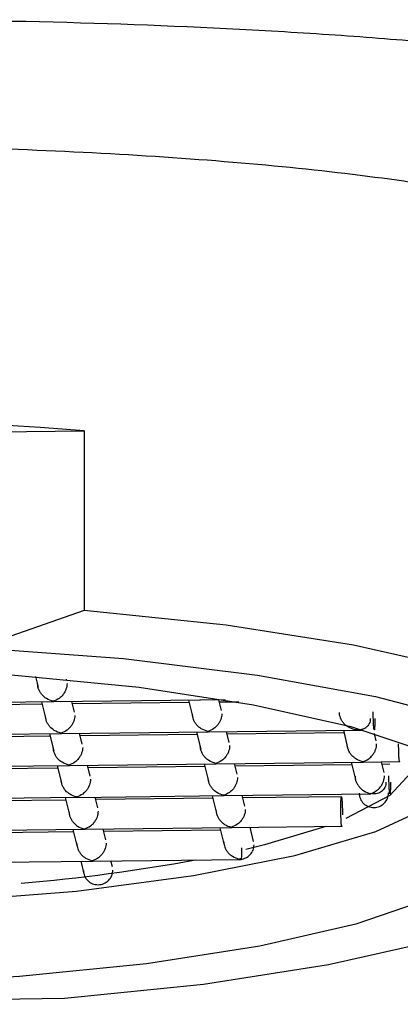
# Model space of a CAD drawing. Header units: millimetres. Extents: x 4059.12 to 4059.17, y 1760.431 to 1760.553.
# Tile 5 of 7: x 4059.14843 to 4059.15361, y 1760.47869 to 1760.49206. Entities that reach past the tile are written whole.
import ezdxf

# ---------------------------------------------------------------- set-up
doc = ezdxf.new("R2010")
doc.units = ezdxf.units.MM
doc.layers.add('SANINDUSA', color=3, linetype='Continuous')

msp = doc.modelspace()

# ---------------------------------------------------------------- linework, layer by layer
at = {"layer": 'SANINDUSA'}
for p, q in [((4059.139732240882, 1760.486368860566), (4059.149310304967, 1760.486479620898)), ((4059.149310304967, 1760.486479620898), (4059.149310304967, 1760.484039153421)), ((4059.149310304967, 1760.484039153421), (4059.147870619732, 1760.483534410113)), ((4059.148647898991, 1760.4831415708), (4059.148683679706, 1760.482995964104)), ((4059.149072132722, 1760.483091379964), (4059.149068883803, 1760.483104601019)), ((4059.146887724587, 1760.482778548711), (4059.148896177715, 1760.482801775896)), ((4059.148884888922, 1760.482801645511), (4059.150893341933, 1760.482824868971)), ((4059.149178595, 1760.482658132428), (4059.14914259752, 1760.482804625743)), ((4059.150729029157, 1760.482822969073), (4059.150787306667, 1760.482585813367)), ((4059.150882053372, 1760.482824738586), (4059.15122521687, 1760.482828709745)), ((4059.15117575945, 1760.482681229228), (4059.15113976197, 1760.482827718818)), ((4059.148740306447, 1760.482765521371), (4059.147153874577, 1760.482747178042)), ((4059.148731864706, 1760.482799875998), (4059.148790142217, 1760.482562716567)), ((4059.150737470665, 1760.482788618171), (4059.149151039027, 1760.482770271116)), ((4059.151412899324, 1760.48279642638), (4059.151148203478, 1760.482793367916)), ((4059.150988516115, 1760.482391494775), (4059.152996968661, 1760.482414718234)), ((4059.152832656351, 1760.482412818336), (4059.152890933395, 1760.482175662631)), ((4059.1529856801, 1760.482414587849), (4059.153101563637, 1760.482415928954)), ((4059.146994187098, 1760.4823453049), (4059.149002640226, 1760.48236852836)), ((4059.148846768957, 1760.48233227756), (4059.147260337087, 1760.482313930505)), ((4059.148838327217, 1760.482366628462), (4059.148896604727, 1760.482129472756)), ((4059.148991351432, 1760.482368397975), (4059.150999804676, 1760.48239162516)), ((4059.149285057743, 1760.482224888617), (4059.149249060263, 1760.482371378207)), ((4059.150843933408, 1760.482355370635), (4059.149257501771, 1760.482337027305)), ((4059.1508354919, 1760.482389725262), (4059.15089376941, 1760.482152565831)), ((4059.151282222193, 1760.482247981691), (4059.151246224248, 1760.482394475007)), ((4059.152841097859, 1760.482378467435), (4059.151254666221, 1760.48236012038)), ((4059.153279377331, 1760.482271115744), (4059.153254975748, 1760.482370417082)), ((4059.147100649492, 1760.481912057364), (4059.149109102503, 1760.481935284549)), ((4059.148953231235, 1760.481899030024), (4059.147366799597, 1760.481880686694)), ((4059.148944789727, 1760.481933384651), (4059.149003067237, 1760.48169622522)), ((4059.149097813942, 1760.481935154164), (4059.151106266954, 1760.481958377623)), ((4059.14939152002, 1760.48179164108), (4059.14935552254, 1760.481938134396)), ((4059.150950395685, 1760.481922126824), (4059.149363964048, 1760.481903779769)), ((4059.150941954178, 1760.481956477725), (4059.151000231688, 1760.48171932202)), ((4059.151094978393, 1760.481958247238), (4059.15310343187, 1760.481981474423)), ((4059.151388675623, 1760.481814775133), (4059.151352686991, 1760.48196122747)), ((4059.152947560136, 1760.481945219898), (4059.151361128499, 1760.481926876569)), ((4059.152939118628, 1760.481979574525), (4059.152997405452, 1760.481742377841)), ((4059.153092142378, 1760.481981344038), (4059.153600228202, 1760.481987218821)), ((4059.153385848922, 1760.481837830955), (4059.153349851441, 1760.48198432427)), ((4059.153463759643, 1760.481951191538), (4059.153358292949, 1760.481949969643)), ((4059.147207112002, 1760.481478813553), (4059.149215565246, 1760.481502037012)), ((4059.149059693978, 1760.481465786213), (4059.147473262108, 1760.481447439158)), ((4059.14905125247, 1760.481500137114), (4059.149109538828, 1760.481262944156)), ((4059.149204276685, 1760.481501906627), (4059.151212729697, 1760.481525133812)), ((4059.149497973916, 1760.481358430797), (4059.149461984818, 1760.48150488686)), ((4059.151056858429, 1760.481488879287), (4059.149470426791, 1760.481470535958)), ((4059.151048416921, 1760.481523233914), (4059.151106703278, 1760.48128603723)), ((4059.15120144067, 1760.481525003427), (4059.153209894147, 1760.481548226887)), ((4059.151495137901, 1760.481381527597), (4059.151459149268, 1760.481527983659)), ((4059.152809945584, 1760.481509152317), (4059.151467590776, 1760.481493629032)), ((4059.153045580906, 1760.481546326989), (4059.153054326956, 1760.481510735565)), ((4059.147313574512, 1760.481045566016), (4059.149322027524, 1760.481068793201)), ((4059.149157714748, 1760.481066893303), (4059.149216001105, 1760.480829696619)), ((4059.149310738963, 1760.481068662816), (4059.151319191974, 1760.481091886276)), ((4059.149604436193, 1760.480925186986), (4059.149568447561, 1760.481071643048)), ((4059.151154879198, 1760.481089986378), (4059.151213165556, 1760.480852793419)), ((4059.151307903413, 1760.481091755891), (4059.152814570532, 1760.481109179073)), ((4059.151613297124, 1760.480900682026), (4059.151565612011, 1760.481094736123)), ((4059.149166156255, 1760.481032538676), (4059.147579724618, 1760.481014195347)), ((4059.151163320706, 1760.481055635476), (4059.149576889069, 1760.481037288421)), ((4059.151398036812, 1760.480659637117), (4059.151417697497, 1760.480663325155)), ((4059.151417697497, 1760.480663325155), (4059.151437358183, 1760.480669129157)), ((4059.151439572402, 1760.48066011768), (4059.151417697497, 1760.480663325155)), ((4059.151437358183, 1760.480669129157), (4059.151439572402, 1760.48066011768)), ((4059.147420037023, 1760.480612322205), (4059.149428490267, 1760.480635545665)), ((4059.149264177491, 1760.480633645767), (4059.149306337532, 1760.480462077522)), ((4059.149417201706, 1760.48063541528), (4059.151445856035, 1760.480658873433)), ((4059.149694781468, 1760.480557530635), (4059.149674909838, 1760.480638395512)), ((4059.151439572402, 1760.48066011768), (4059.151398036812, 1760.480659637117)), ((4059.149041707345, 1760.478768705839), (4059.142343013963, 1760.478691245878))]:
    msp.add_line(p, q, dxfattribs=at)
at = {"layer": 'SANINDUSA', "flags": 128}
for points in [[(4059.156806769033, 1760.481022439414), (4059.156832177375, 1760.481047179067), (4059.157099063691, 1760.481507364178), (4059.156985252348, 1760.481970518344), (4059.156494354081, 1760.482421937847), (4059.155641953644, 1760.482847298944), (4059.154455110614, 1760.483233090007), (4059.152971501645, 1760.483567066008), (4059.151238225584, 1760.483838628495), (4059.149310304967, 1760.484039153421)], [(4059.147870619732, 1760.483534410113), (4059.149846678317, 1760.483385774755), (4059.151665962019, 1760.483161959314), (4059.153268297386, 1760.482870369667), (4059.154600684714, 1760.482520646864), (4059.155619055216, 1760.482124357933), (4059.156289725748, 1760.481694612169), (4059.156590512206, 1760.481245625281), (4059.156511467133, 1760.480792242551), (4059.156055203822, 1760.480349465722), (4059.155236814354, 1760.47993193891), (4059.154083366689, 1760.479553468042), (4059.152633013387, 1760.479226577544), (4059.150933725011, 1760.478962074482), (4059.149041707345, 1760.478768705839)], [(4059.154020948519, 1760.480129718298), (4059.153002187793, 1760.479781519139), (4059.151698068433, 1760.479481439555), (4059.150155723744, 1760.47924032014), (4059.148430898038, 1760.479066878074), (4059.146585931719, 1760.478967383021), (4059.144687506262, 1760.478945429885), (4059.142804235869, 1760.479001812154), (4059.141004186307, 1760.479134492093), (4059.139352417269, 1760.479338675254), (4059.137908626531, 1760.479606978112), (4059.136724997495, 1760.479929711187), (4059.135844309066, 1760.480295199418), (4059.135298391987, 1760.480690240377), (4059.135106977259, 1760.481100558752), (4059.135276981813, 1760.481511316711), (4059.135802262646, 1760.481907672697), (4059.136663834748, 1760.482275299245), (4059.137830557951, 1760.482600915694), (4059.139260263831, 1760.482872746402), (4059.140901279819, 1760.483080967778), (4059.142694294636, 1760.483218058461), (4059.144574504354, 1760.483279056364)], [(4059.144574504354, 1760.483279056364), (4059.146473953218, 1760.483261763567), (4059.148323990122, 1760.483166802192), (4059.150057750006, 1760.482997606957), (4059.151612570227, 1760.482760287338), (4059.152932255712, 1760.482463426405), (4059.153969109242, 1760.482117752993)], [(4059.153849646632, 1760.482165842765), (4059.1538141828, 1760.48190186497), (4059.153462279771, 1760.481525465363), (4059.152867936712, 1760.481212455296)], [(4059.145612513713, 1760.480031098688), (4059.147453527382, 1760.480092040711), (4059.149204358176, 1760.480229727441), (4059.150797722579, 1760.480438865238), (4059.152172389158, 1760.480711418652), (4059.153275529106, 1760.481036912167), (4059.154064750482, 1760.481402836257), (4059.15450972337, 1760.481795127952), (4059.154534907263, 1760.481835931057)], [(4059.152593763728, 1760.48110662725), (4059.151760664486, 1760.480856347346), (4059.15150689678, 1760.480794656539)]]:
    msp.add_lwpolyline(points, dxfattribs=at)
at = {"layer": 'SANINDUSA'}
for centre, radius, start, end in [((4059.145126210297, 1760.434111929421), 0.05253457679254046, 85.43186311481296, 95.89320981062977), ((4059.146303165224, 1760.505447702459), 0.02520438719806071, 274.9005681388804, 280.3276099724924)]:
    msp.add_arc(centre, radius, start, end, dxfattribs=at)
for points, knots in [([(4059.161337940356, 1760.489585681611), (4059.161328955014, 1760.489614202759), (4059.16131822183, 1760.489643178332), (4059.161294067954, 1760.489699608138), (4059.161253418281, 1760.48978319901), (4059.161199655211, 1760.489863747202), (4059.16107490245, 1760.490021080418), (4059.160968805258, 1760.490120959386), (4059.160711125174, 1760.490312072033), (4059.160559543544, 1760.490403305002), (4059.160209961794, 1760.4905782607), (4059.160010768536, 1760.490662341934), (4059.159353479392, 1760.490900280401), (4059.158835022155, 1760.491041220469), (4059.157937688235, 1760.49123254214), (4059.157618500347, 1760.491292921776), (4059.156938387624, 1760.49140748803), (4059.15658046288, 1760.491461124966), (4059.155465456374, 1760.491610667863), (4059.154663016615, 1760.491696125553), (4059.153369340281, 1760.491805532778), (4059.152920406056, 1760.491838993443), (4059.152005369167, 1760.491898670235), (4059.151540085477, 1760.49192489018), (4059.150121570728, 1760.491993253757), (4059.149145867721, 1760.492025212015), (4059.147636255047, 1760.492052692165), (4059.147127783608, 1760.492058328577), (4059.14611656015, 1760.492062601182), (4059.145611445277, 1760.492061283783), (4059.145106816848, 1760.492056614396)], [0, 0, 0, 0, 0.01562499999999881, 0.01562499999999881, 0.03124999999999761, 0.0624999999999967, 0.0624999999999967, 0.1249999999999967, 0.1249999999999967, 0.1874999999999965, 0.1874999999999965, 0.2499999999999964, 0.2499999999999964, 0.3749999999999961, 0.3749999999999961, 0.4374999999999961, 0.4374999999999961, 0.499999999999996, 0.499999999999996, 0.624999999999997, 0.624999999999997, 0.6874999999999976, 0.6874999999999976, 0.7499999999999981, 0.7499999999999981, 0.8749999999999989, 0.8749999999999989, 0.9374999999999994, 0.9374999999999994, 1, 1, 1, 1]), ([(4059.157106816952, 1760.487204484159), (4059.157155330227, 1760.487245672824), (4059.157437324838, 1760.487485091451), (4059.15761301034, 1760.487892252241), (4059.157613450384, 1760.48840097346), (4059.157226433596, 1760.488841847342), (4059.156518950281, 1760.489221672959), (4059.155484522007, 1760.489540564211), (4059.154162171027, 1760.489805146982), (4059.152575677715, 1760.490016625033), (4059.150776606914, 1760.490178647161), (4059.148812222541, 1760.490289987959), (4059.146898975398, 1760.490350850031), (4059.145651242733, 1760.490357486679), (4059.145106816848, 1760.490360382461)], [0, 0, 0, 0, 0.01900728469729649, 0.1104842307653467, 0.2019597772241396, 0.2922039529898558, 0.382452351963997, 0.4730738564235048, 0.5636970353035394, 0.6550531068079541, 0.7464079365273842, 0.8378230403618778, 0.9292369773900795, 1, 1, 1, 1]), ([(4059.148888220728, 1760.482806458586), (4059.148857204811, 1760.482816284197), (4059.148805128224, 1760.482832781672), (4059.148745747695, 1760.482882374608), (4059.148712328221, 1760.482926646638), (4059.148692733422, 1760.482965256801), (4059.148680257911, 1760.48300450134), (4059.148678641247, 1760.483030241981), (4059.148677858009, 1760.483042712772)], [0, 0, 0, 0, 0.3296949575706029, 0.5535669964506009, 0.6801673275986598, 0.7951107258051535, 0.9007355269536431, 1, 1, 1, 1]), ([(4059.149077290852, 1760.483047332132), (4059.149076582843, 1760.483034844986), (4059.149075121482, 1760.483009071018), (4059.14906389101, 1760.482969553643), (4059.149046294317, 1760.482930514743), (4059.149016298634, 1760.48288550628), (4059.148962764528, 1760.482834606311), (4059.148916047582, 1760.482816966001), (4059.148888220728, 1760.482806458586)], [0, 0, 0, 0, 0.0992577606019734, 0.2048719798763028, 0.3198223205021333, 0.4464283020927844, 0.6702661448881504, 1, 1, 1, 1]), ([(4059.148994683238, 1760.482373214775), (4059.148963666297, 1760.482383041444), (4059.148911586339, 1760.482399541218), (4059.148852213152, 1760.482449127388), (4059.148818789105, 1760.482493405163), (4059.148799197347, 1760.482532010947), (4059.148786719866, 1760.482571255), (4059.148785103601, 1760.482596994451), (4059.148784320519, 1760.482609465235)], [0, 0, 0, 0, 0.329687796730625, 0.5535725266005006, 0.6801678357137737, 0.7951170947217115, 0.900734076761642, 1, 1, 1, 1]), ([(4059.149183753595, 1760.482614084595), (4059.149183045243, 1760.482601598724), (4059.149181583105, 1760.482575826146), (4059.149170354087, 1760.482536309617), (4059.14915275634, 1760.482497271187), (4059.14912276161, 1760.482452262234), (4059.14906922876, 1760.482401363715), (4059.149022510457, 1760.482383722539), (4059.148994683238, 1760.482373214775)], [0, 0, 0, 0, 0.09925047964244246, 0.2048668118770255, 0.3198202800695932, 0.4464285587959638, 0.6702715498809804, 1, 1, 1, 1]), ([(4059.150991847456, 1760.48239630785), (4059.150960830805, 1760.482406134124), (4059.150908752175, 1760.482422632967), (4059.150849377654, 1760.48247222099), (4059.150815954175, 1760.482516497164), (4059.150796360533, 1760.482555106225), (4059.150783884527, 1760.482594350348), (4059.150782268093, 1760.482620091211), (4059.15078148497, 1760.482632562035)], [0, 0, 0, 0, 0.3296939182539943, 0.5535738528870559, 0.6801672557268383, 0.7951102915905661, 0.9007359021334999, 1, 1, 1, 1]), ([(4059.15118091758, 1760.482637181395), (4059.151180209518, 1760.482624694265), (4059.151178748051, 1760.482598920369), (4059.15116751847, 1760.482559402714), (4059.151149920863, 1760.482520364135), (4059.151119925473, 1760.482475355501), (4059.151066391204, 1760.482424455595), (4059.151019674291, 1760.482406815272), (4059.150991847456, 1760.48239630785)], [0, 0, 0, 0, 0.09925774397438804, 0.2048716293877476, 0.3198224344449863, 0.4464283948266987, 0.6702662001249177, 1, 1, 1, 1]), ([(4059.152989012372, 1760.48241940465), (4059.152957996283, 1760.482429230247), (4059.152905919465, 1760.482445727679), (4059.152846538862, 1760.482495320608), (4059.152813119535, 1760.482539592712), (4059.152793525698, 1760.482578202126), (4059.152781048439, 1760.482617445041), (4059.152779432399, 1760.48264318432), (4059.15277864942, 1760.48265565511)], [0, 0, 0, 0, 0.3296975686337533, 0.5535707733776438, 0.6801714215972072, 0.7951154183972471, 0.9007325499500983, 1, 1, 1, 1]), ([(4059.153199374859, 1760.482573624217), (4059.153198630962, 1760.482561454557), (4059.153197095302, 1760.482536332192), (4059.15318476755, 1760.482501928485), (4059.153165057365, 1760.482470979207), (4059.153131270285, 1760.48243981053), (4059.153073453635, 1760.482413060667), (4059.153020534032, 1760.482417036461), (4059.152989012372, 1760.48241940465)], [0, 0, 0, 0, 0.09923673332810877, 0.204858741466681, 0.3198111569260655, 0.4464225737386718, 0.6702605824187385, 1, 1, 1, 1]), ([(4059.153260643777, 1760.482574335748), (4059.153260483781, 1760.48254943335), (4059.153260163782, 1760.482499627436), (4059.153257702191, 1760.482444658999), (4059.153254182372, 1760.482415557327), (4059.153249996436, 1760.482417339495), (4059.153245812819, 1760.482449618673), (4059.153242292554, 1760.482507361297), (4059.153239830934, 1760.48258236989), (4059.153239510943, 1760.482634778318), (4059.153239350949, 1760.482660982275)], [0, 0, 0, 0, 0.1250002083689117, 0.2500060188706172, 0.3749979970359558, 0.4999976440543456, 0.6250031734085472, 0.7500001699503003, 0.8750013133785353, 1, 1, 1, 1]), ([(4059.149101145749, 1760.481939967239), (4059.149070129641, 1760.481949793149), (4059.149018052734, 1760.481966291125), (4059.148958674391, 1760.482015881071), (4059.148925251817, 1760.482060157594), (4059.148905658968, 1760.482098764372), (4059.14889318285, 1760.48213801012), (4059.148891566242, 1760.482163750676), (4059.148890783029, 1760.482176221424)], [0, 0, 0, 0, 0.3296958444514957, 0.5535684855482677, 0.6801622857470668, 0.7951101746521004, 0.9007352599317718, 0.9999999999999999, 0.9999999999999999, 0.9999999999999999, 0.9999999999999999]), ([(4059.149290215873, 1760.482180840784), (4059.149289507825, 1760.482168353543), (4059.149288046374, 1760.482142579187), (4059.149276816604, 1760.482103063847), (4059.149259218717, 1760.482064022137), (4059.149229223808, 1760.482019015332), (4059.149175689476, 1760.481968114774), (4059.149128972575, 1760.481950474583), (4059.149101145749, 1760.481939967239)], [0, 0, 0, 0, 0.09925810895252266, 0.2048742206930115, 0.3198199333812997, 0.4464263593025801, 0.6702649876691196, 1, 1, 1, 1]), ([(4059.151098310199, 1760.481963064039), (4059.151067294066, 1760.481972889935), (4059.151015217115, 1760.481989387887), (4059.150955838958, 1760.482038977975), (4059.150922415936, 1760.482083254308), (4059.150902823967, 1760.482121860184), (4059.150890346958, 1760.482161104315), (4059.150888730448, 1760.482186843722), (4059.150887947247, 1760.482199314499)], [0, 0, 0, 0, 0.3296988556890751, 0.55357354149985, 0.6801688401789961, 0.795117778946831, 0.9007342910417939, 1, 1, 1, 1]), ([(4059.151287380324, 1760.482203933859), (4059.151286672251, 1760.482191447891), (4059.151285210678, 1760.482165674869), (4059.151273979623, 1760.482126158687), (4059.151256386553, 1760.482087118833), (4059.151226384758, 1760.482042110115), (4059.151172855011, 1760.481991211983), (4059.151126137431, 1760.481973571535), (4059.151098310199, 1760.481963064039)], [0, 0, 0, 0, 0.0992495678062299, 0.2048668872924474, 0.319827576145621, 0.4464200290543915, 0.6702612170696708, 1, 1, 1, 1]), ([(4059.15309547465, 1760.481986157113), (4059.153064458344, 1760.481995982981), (4059.153012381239, 1760.482012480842), (4059.152953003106, 1760.482062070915), (4059.152919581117, 1760.482106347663), (4059.152899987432, 1760.482144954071), (4059.152887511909, 1760.482184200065), (4059.152885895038, 1760.482209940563), (4059.152885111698, 1760.482222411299)], [0, 0, 0, 0, 0.3296966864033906, 0.5535684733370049, 0.680161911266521, 0.795110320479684, 0.9007352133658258, 1, 1, 1, 1]), ([(4059.15309547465, 1760.481986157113), (4059.153123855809, 1760.481996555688), (4059.153171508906, 1760.482014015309), (4059.153223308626, 1760.482065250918), (4059.153253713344, 1760.482110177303), (4059.153271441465, 1760.482149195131), (4059.153282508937, 1760.482188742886), (4059.153283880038, 1760.482214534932), (4059.153284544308, 1760.482227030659)], [0, 0, 0, 0, 0.3296897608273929, 0.5535622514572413, 0.6801723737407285, 0.7951243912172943, 0.9007418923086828, 1, 1, 1, 1]), ([(4059.153597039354, 1760.481990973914), (4059.153596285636, 1760.481990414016), (4059.153594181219, 1760.481988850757), (4059.153590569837, 1760.482020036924), (4059.153587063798, 1760.482076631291), (4059.153584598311, 1760.482151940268), (4059.153584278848, 1760.482204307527), (4059.153584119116, 1760.482230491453)], [0, 0, 0, 0, 0.1224237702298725, 0.3418129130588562, 0.5612136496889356, 0.780604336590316, 1, 1, 1, 1]), ([(4059.149207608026, 1760.481506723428), (4059.149176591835, 1760.481516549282), (4059.149124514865, 1760.481533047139), (4059.149065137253, 1760.481582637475), (4059.149031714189, 1760.481626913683), (4059.149012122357, 1760.481665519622), (4059.148999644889, 1760.481704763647), (4059.148998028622, 1760.481730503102), (4059.14899724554, 1760.481742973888)], [0, 0, 0, 0, 0.3296990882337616, 0.5535731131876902, 0.6801685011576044, 0.7951175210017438, 0.9007342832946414, 1, 1, 1, 1]), ([(4059.149396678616, 1760.481747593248), (4059.149395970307, 1760.481735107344), (4059.149394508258, 1760.481709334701), (4059.149383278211, 1760.481669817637), (4059.149365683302, 1760.481630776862), (4059.149335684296, 1760.481585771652), (4059.149282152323, 1760.481534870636), (4059.149235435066, 1760.48151723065), (4059.149207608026, 1760.481506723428)], [0, 0, 0, 0, 0.09924901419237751, 0.2048637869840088, 0.3198241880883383, 0.4464237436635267, 0.6702634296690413, 1, 1, 1, 1]), ([(4059.151204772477, 1760.481529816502), (4059.151173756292, 1760.481539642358), (4059.151121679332, 1760.481556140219), (4059.151062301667, 1760.481605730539), (4059.15102887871, 1760.481650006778), (4059.151009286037, 1760.48168861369), (4059.150996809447, 1760.481727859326), (4059.150995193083, 1760.48175359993), (4059.15099440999, 1760.481766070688)], [0, 0, 0, 0, 0.3296959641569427, 0.553567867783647, 0.6801620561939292, 0.795109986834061, 0.9007352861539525, 1, 1, 1, 1]), ([(4059.151393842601, 1760.481770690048), (4059.151393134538, 1760.481758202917), (4059.151391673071, 1760.481732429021), (4059.151380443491, 1760.481692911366), (4059.151362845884, 1760.481653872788), (4059.151332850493, 1760.481608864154), (4059.151279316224, 1760.481557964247), (4059.151232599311, 1760.481540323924), (4059.151204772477, 1760.481529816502)], [0, 0, 0, 0, 0.09925774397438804, 0.2048716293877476, 0.3198224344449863, 0.4464283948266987, 0.6702662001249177, 1, 1, 1, 1]), ([(4059.152991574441, 1760.481789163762), (4059.152992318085, 1760.481776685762), (4059.152993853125, 1760.481750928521), (4059.15300618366, 1760.481711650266), (4059.153025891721, 1760.481673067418), (4059.153059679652, 1760.481628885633), (4059.153117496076, 1760.481578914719), (4059.153170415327, 1760.481562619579), (4059.153201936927, 1760.481552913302)], [0, 0, 0, 0, 0.09924676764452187, 0.2048664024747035, 0.3198223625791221, 0.446427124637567, 0.6702617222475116, 1, 1, 1, 1]), ([(4059.153201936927, 1760.481552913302), (4059.153230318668, 1760.48156330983), (4059.153277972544, 1760.481580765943), (4059.153329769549, 1760.481632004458), (4059.153360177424, 1760.481676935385), (4059.153377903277, 1760.481715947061), (4059.153388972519, 1760.481755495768), (4059.153390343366, 1760.481781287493), (4059.153391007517, 1760.481793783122)], [0, 0, 0, 0, 0.329700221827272, 0.5535775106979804, 0.6801792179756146, 0.7951261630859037, 0.9007422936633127, 1, 1, 1, 1]), ([(4059.153473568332, 1760.481707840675), (4059.153473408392, 1760.481682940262), (4059.153473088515, 1760.481633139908), (4059.153470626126, 1760.481578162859), (4059.15346710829, 1760.481549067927), (4059.15346292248, 1760.481550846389), (4059.153458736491, 1760.481583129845), (4059.153455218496, 1760.481640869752), (4059.153452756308, 1760.481715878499), (4059.153452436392, 1760.481768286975), (4059.153452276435, 1760.481794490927)], [0, 0, 0, 0, 0.1250007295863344, 0.2499990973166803, 0.3750032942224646, 0.5000041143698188, 0.6249999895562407, 0.7499980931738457, 0.8750004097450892, 1, 1, 1, 1]), ([(4059.153412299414, 1760.48170713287), (4059.153411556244, 1760.48169496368), (4059.153410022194, 1760.481669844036), (4059.153397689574, 1760.481635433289), (4059.153377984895, 1760.481604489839), (4059.153344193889, 1760.481573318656), (4059.153286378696, 1760.481546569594), (4059.153233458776, 1760.481550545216), (4059.153201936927, 1760.481552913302)], [0, 0, 0, 0, 0.09924157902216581, 0.2048544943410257, 0.3198157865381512, 0.4464274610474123, 0.670263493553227, 1, 1, 1, 1]), ([(4059.152798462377, 1760.481352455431), (4059.152798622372, 1760.481377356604), (4059.152798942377, 1760.481427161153), (4059.152801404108, 1760.481482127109), (4059.152804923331, 1760.481511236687), (4059.152809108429, 1760.481509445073), (4059.152813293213, 1760.48147717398), (4059.152816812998, 1760.481419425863), (4059.152819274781, 1760.481344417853), (4059.152819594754, 1760.481292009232), (4059.152819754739, 1760.481265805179)], [0, 0, 0, 0, 0.1249949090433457, 0.2500008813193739, 0.3749951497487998, 0.4999950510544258, 0.6249983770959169, 0.7499998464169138, 0.8750011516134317, 1, 1, 1, 1]), ([(4059.153048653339, 1760.481556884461), (4059.15305165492, 1760.481531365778), (4059.153057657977, 1760.481480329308), (4059.153103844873, 1760.481415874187), (4059.153169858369, 1760.481373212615), (4059.153248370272, 1760.481358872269), (4059.153326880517, 1760.481375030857), (4059.153392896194, 1760.481419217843), (4059.15343907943, 1760.481484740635), (4059.153445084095, 1760.481535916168), (4059.153448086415, 1760.481561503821)], [0, 0, 0, 0, 0.1250021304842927, 0.2499998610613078, 0.3750015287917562, 0.5000008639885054, 0.625000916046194, 0.7500016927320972, 0.8750014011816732, 1, 1, 1, 1]), ([(4059.151100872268, 1760.481332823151), (4059.151101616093, 1760.481320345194), (4059.151103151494, 1760.481294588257), (4059.151115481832, 1760.481255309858), (4059.151135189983, 1760.481216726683), (4059.151168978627, 1760.481172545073), (4059.151226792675, 1760.481122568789), (4059.151279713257, 1760.481106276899), (4059.15131123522, 1760.481096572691)], [0, 0, 0, 0, 0.09924872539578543, 0.2048687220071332, 0.3198239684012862, 0.4464279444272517, 0.6702667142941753, 1, 1, 1, 1]), ([(4059.151500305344, 1760.481337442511), (4059.151499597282, 1760.481324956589), (4059.151498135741, 1760.481299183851), (4059.151486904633, 1760.481259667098), (4059.151469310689, 1760.481220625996), (4059.151439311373, 1760.481175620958), (4059.151385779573, 1760.481124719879), (4059.15133906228, 1760.481107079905), (4059.15131123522, 1760.481096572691)], [0, 0, 0, 0, 0.09924892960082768, 0.2048640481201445, 0.3198239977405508, 0.4464235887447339, 0.6702633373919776, 0.9999999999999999, 0.9999999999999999, 0.9999999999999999, 0.9999999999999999]), ([(4059.152811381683, 1760.481112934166), (4059.15281062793, 1760.481112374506), (4059.152808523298, 1760.481110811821), (4059.152804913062, 1760.481141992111), (4059.152801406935, 1760.481198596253), (4059.152798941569, 1760.481273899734), (4059.152798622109, 1760.481326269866), (4059.152798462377, 1760.481352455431)], [0, 0, 0, 0, 0.1224209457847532, 0.34182409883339, 0.5612052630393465, 0.7805984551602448, 1, 1, 1, 1]), ([(4059.149103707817, 1760.481309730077), (4059.149104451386, 1760.481297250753), (4059.149105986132, 1760.481271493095), (4059.149118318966, 1760.481232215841), (4059.149138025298, 1760.481193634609), (4059.149171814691, 1760.481149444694), (4059.149229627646, 1760.481099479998), (4059.149282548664, 1760.481083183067), (4059.149314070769, 1760.481073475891)], [0, 0, 0, 0, 0.09925542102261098, 0.2048658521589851, 0.3198199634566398, 0.4464238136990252, 0.6702654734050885, 1, 1, 1, 1]), ([(4059.149314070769, 1760.481073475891), (4059.149342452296, 1760.481083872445), (4059.149390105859, 1760.481101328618), (4059.149441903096, 1760.481152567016), (4059.149472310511, 1760.48119749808), (4059.149490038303, 1760.48123651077), (4059.149501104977, 1760.481276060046), (4059.149502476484, 1760.481301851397), (4059.149503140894, 1760.481314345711)], [0, 0, 0, 0, 0.3296984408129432, 0.55357507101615, 0.6801764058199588, 0.7951234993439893, 0.9007500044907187, 1, 1, 1, 1]), ([(4059.14921017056, 1760.48087648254), (4059.149210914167, 1760.480864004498), (4059.149212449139, 1760.480838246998), (4059.149224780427, 1760.480798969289), (4059.149244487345, 1760.480760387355), (4059.149278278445, 1760.480716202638), (4059.149336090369, 1760.480666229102), (4059.149389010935, 1760.480649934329), (4059.149420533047, 1760.480640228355)], [0, 0, 0, 0, 0.09924683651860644, 0.204867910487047, 0.3198239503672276, 0.4464219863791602, 0.6702614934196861, 1, 1, 1, 1]), ([(4059.149609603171, 1760.4808811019), (4059.149608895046, 1760.480868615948), (4059.149607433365, 1760.480842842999), (4059.149596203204, 1760.480803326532), (4059.149578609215, 1760.480764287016), (4059.149548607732, 1760.48071927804), (4059.149495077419, 1760.480668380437), (4059.149448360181, 1760.480650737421), (4059.149420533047, 1760.480640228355)], [0, 0, 0, 0, 0.09924924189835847, 0.2048658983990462, 0.3198266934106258, 0.4464187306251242, 0.6702591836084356, 1, 1, 1, 1]), ([(4059.151207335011, 1760.48089957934), (4059.151208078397, 1760.480887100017), (4059.151209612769, 1760.480861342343), (4059.151221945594, 1760.480822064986), (4059.151241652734, 1760.48078348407), (4059.151275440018, 1760.480739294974), (4059.151333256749, 1760.480689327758), (4059.151386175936, 1760.480673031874), (4059.151417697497, 1760.480663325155)], [0, 0, 0, 0, 0.09925628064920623, 0.204867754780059, 0.3198235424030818, 0.4464279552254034, 0.6702622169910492, 1, 1, 1, 1]), ([(4059.151439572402, 1760.48066011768), (4059.151463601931, 1760.480665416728), (4059.151511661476, 1760.480676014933), (4059.151570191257, 1760.480722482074), (4059.151610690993, 1760.480784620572), (4059.151615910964, 1760.480832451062), (4059.151618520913, 1760.480856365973)], [0, 0, 0, 0, 0.2499990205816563, 0.5000031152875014, 0.7500050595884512, 1, 1, 1, 1]), ([(4059.151449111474, 1760.480815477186), (4059.151448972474, 1760.48079215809), (4059.151448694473, 1760.480745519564), (4059.151446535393, 1760.48069263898), (4059.151443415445, 1760.480659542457), (4059.151440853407, 1760.48065992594), (4059.151439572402, 1760.48066011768)], [0, 0, 0, 0, 0.2499985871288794, 0.500000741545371, 0.7500032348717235, 1, 1, 1, 1]), ([(4059.14930066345, 1760.480508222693), (4059.14930366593, 1760.4804827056), (4059.14930967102, 1760.48043167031), (4059.149355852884, 1760.480367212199), (4059.149421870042, 1760.480324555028), (4059.149500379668, 1760.480310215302), (4059.149578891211, 1760.480326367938), (4059.149644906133, 1760.48037055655), (4059.149691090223, 1760.48043607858), (4059.149697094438, 1760.480487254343), (4059.149700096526, 1760.480512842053)], [0, 0, 0, 0, 0.1249974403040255, 0.2500002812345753, 0.3749988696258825, 0.4999989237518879, 0.6249984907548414, 0.7499999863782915, 0.8750008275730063, 1, 1, 1, 1])]:
    msp.add_open_spline(points, degree=3, knots=knots, dxfattribs=at)

doc.saveas('drawing.dxf')
